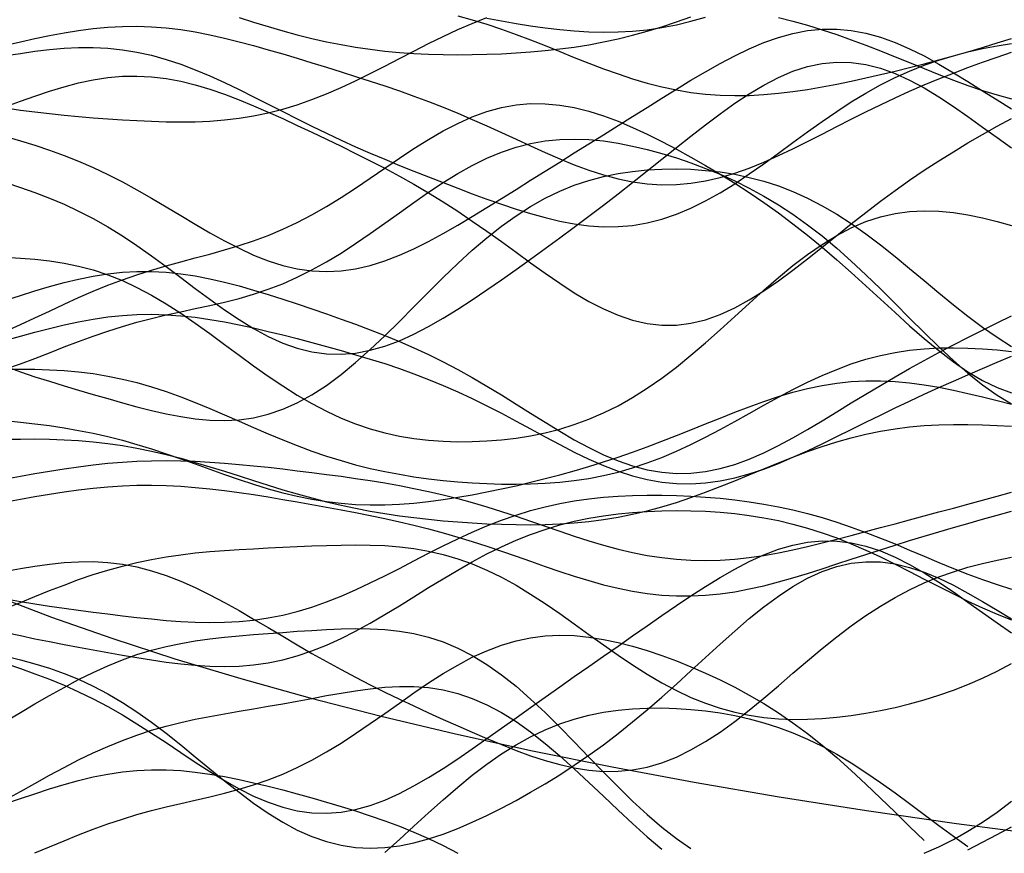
# Model space of a CAD drawing. Extents: x -15.9 to 15.9, y -4.2 to 4.2.
# Tile 2 of 13: x -13.2 to -8.1, y -3.9 to 0.4. Entities that reach past the tile are written whole.
import ezdxf

# ---------------------------------------------------------------- set-up
doc = ezdxf.new("R2010")
doc.units = 0

msp = doc.modelspace()

# ---------------------------------------------------------------- linework, layer by layer
at = {"layer": 'CNC'}
for points in [[(-13.25955, -0.07901), (-13.18484, -0.0899), (-13.11014, -0.09955), (-13.03544, -0.10813), (-12.96074, -0.11582), (-12.88604, -0.12276), (-12.81134, -0.12906), (-12.73663, -0.13475), (-12.66193, -0.13981), (-12.58723, -0.14412), (-12.51253, -0.1475), (-12.43783, -0.1497), (-12.36313, -0.15042), (-12.28842, -0.1493), (-12.21372, -0.14597), (-12.13902, -0.14007), (-12.06432, -0.13125), (-11.98962, -0.11922), (-11.91492, -0.10376), (-11.84021, -0.08474), (-11.76551, -0.06214), (-11.69081, -0.03606), (-11.61611, -0.0067), (-11.54141, 0.0256), (-11.46671, 0.06039), (-11.392, 0.09715), (-11.3173, 0.13525), (-11.2426, 0.17404), (-11.1679, 0.21282), (-11.0932, 0.2509), (-11.0185, 0.28761), (-10.94379, 0.32235), (-10.86909, 0.35458), (-10.79439, 0.38386)], [(-12.06432, 0.38518), (-11.98962, 0.3615), (-11.91492, 0.33853), (-11.84021, 0.31664), (-11.76551, 0.29616), (-11.69081, 0.27736), (-11.61611, 0.26042), (-11.54141, 0.24548), (-11.46671, 0.23258), (-11.392, 0.22173), (-11.3173, 0.21285), (-11.2426, 0.20585), (-11.1679, 0.20059), (-11.0932, 0.19693), (-11.0185, 0.19474), (-10.94379, 0.19389), (-10.86909, 0.19429), (-10.79439, 0.19589), (-10.71969, 0.19869), (-10.64499, 0.20272), (-10.57029, 0.20807), (-10.49558, 0.21485), (-10.42088, 0.22322), (-10.34618, 0.23332), (-10.27148, 0.24532), (-10.19678, 0.25937), (-10.12208, 0.27555), (-10.04737, 0.29394), (-9.97267, 0.31452), (-9.89797, 0.33722), (-9.82327, 0.36189), (-9.74857, 0.38827)], [(-10.94379, 0.39334), (-10.86909, 0.37267), (-10.79439, 0.34978), (-10.71969, 0.32481), (-10.64499, 0.298), (-10.57029, 0.26969), (-10.49558, 0.2403), (-10.42088, 0.21031), (-10.34618, 0.18026), (-10.27148, 0.1507), (-10.19678, 0.1222), (-10.12208, 0.09533), (-10.04737, 0.07058), (-9.97267, 0.04841), (-9.89797, 0.0292), (-9.82327, 0.01324), (-9.74857, 0.0007), (-9.67387, -0.00831), (-9.59916, -0.01381), (-9.52446, -0.0159), (-9.44976, -0.01478), (-9.37506, -0.01067), (-9.30036, -0.0039), (-9.22566, 0.00524), (-9.15095, 0.01639), (-9.07625, 0.02923), (-9.00155, 0.04347), (-8.92685, 0.05885), (-8.85215, 0.07517), (-8.77745, 0.09226), (-8.70274, 0.11004), (-8.62804, 0.12847), (-8.55334, 0.14753), (-8.47864, 0.16727), (-8.40394, 0.18774), (-8.32924, 0.209), (-8.25453, 0.23109), (-8.17983, 0.25402), (-8.10513, 0.27778)], [(-10.79439, 0.38143), (-10.71969, 0.36768), (-10.64499, 0.35469), (-10.57029, 0.34273), (-10.49558, 0.3321), (-10.42088, 0.32311), (-10.34618, 0.31613), (-10.27148, 0.3115), (-10.19678, 0.30954), (-10.12208, 0.31054), (-10.04737, 0.31473), (-9.97267, 0.32225), (-9.89797, 0.33319), (-9.82327, 0.3475), (-9.74857, 0.36507), (-9.67387, 0.38566)], [(-9.30036, 0.38498), (-9.22566, 0.36588), (-9.15095, 0.34491), (-9.07625, 0.32207), (-9.00155, 0.29738), (-8.92685, 0.27097), (-8.85215, 0.24302), (-8.77745, 0.21383), (-8.70274, 0.18374), (-8.62804, 0.15318), (-8.55334, 0.12262), (-8.47864, 0.09258), (-8.40394, 0.06358), (-8.32924, 0.03612), (-8.25453, 0.01067), (-8.17983, -0.01235), (-8.10513, -0.03261)], [(-13.25955, 0.24264), (-13.18484, 0.25975), (-13.11014, 0.27643), (-13.03544, 0.29215), (-12.96074, 0.30638), (-12.88604, 0.31862), (-12.81134, 0.32842), (-12.73663, 0.33541), (-12.66193, 0.33932), (-12.58723, 0.33996), (-12.51253, 0.33728), (-12.43783, 0.33134), (-12.36313, 0.32227), (-12.28842, 0.31033), (-12.21372, 0.29582), (-12.13902, 0.27912), (-12.06432, 0.26059), (-11.98962, 0.24063), (-11.91492, 0.21959), (-11.84021, 0.19778), (-11.76551, 0.17544), (-11.69081, 0.15273), (-11.61611, 0.12974), (-11.54141, 0.10648), (-11.46671, 0.08286), (-11.392, 0.05875), (-11.3173, 0.03398), (-11.2426, 0.00835), (-11.1679, -0.01834), (-11.0932, -0.04626), (-11.0185, -0.0755), (-10.94379, -0.10611), (-10.86909, -0.13802), (-10.79439, -0.17106), (-10.71969, -0.20495), (-10.64499, -0.23929), (-10.57029, -0.27358), (-10.49558, -0.30722), (-10.42088, -0.33955), (-10.34618, -0.36987), (-10.27148, -0.39745), (-10.19678, -0.4216), (-10.12208, -0.44166), (-10.04737, -0.45707), (-9.97267, -0.46735), (-9.89797, -0.47218), (-9.82327, -0.47137), (-9.74857, -0.46488), (-9.67387, -0.45285), (-9.59916, -0.43555), (-9.52446, -0.41338), (-9.44976, -0.38688), (-9.37506, -0.35667), (-9.30036, -0.32342), (-9.22566, -0.28786), (-9.15095, -0.25069), (-9.07625, -0.21259), (-9.00155, -0.17419), (-8.92685, -0.13604), (-8.85215, -0.09858), (-8.77745, -0.06216), (-8.70274, -0.02702), (-8.62804, 0.0067), (-8.55334, 0.03897), (-8.47864, 0.06982), (-8.40394, 0.09935), (-8.32924, 0.12767), (-8.25453, 0.15492), (-8.17983, 0.18122), (-8.10513, 0.20666)], [(-13.25955, -0.22495), (-13.18484, -0.24713), (-13.11014, -0.27046), (-13.03544, -0.29543), (-12.96074, -0.32251), (-12.88604, -0.35208), (-12.81134, -0.38441), (-12.73663, -0.41958), (-12.66193, -0.45756), (-12.58723, -0.49808), (-12.51253, -0.54072), (-12.43783, -0.58487), (-12.36313, -0.6298), (-12.28842, -0.6746), (-12.21372, -0.71832), (-12.13902, -0.75993), (-12.06432, -0.79841), (-11.98962, -0.83279), (-11.91492, -0.86217), (-11.84021, -0.88579), (-11.76551, -0.90303), (-11.69081, -0.91347), (-11.61611, -0.91688), (-11.54141, -0.91323), (-11.46671, -0.90269), (-11.392, -0.8856), (-11.3173, -0.86246), (-11.2426, -0.83391), (-11.1679, -0.80065), (-11.0932, -0.76344), (-11.0185, -0.72305), (-10.94379, -0.68023), (-10.86909, -0.63564), (-10.79439, -0.58989), (-10.71969, -0.54344), (-10.64499, -0.49668), (-10.57029, -0.44984), (-10.49558, -0.40305), (-10.42088, -0.35637), (-10.34618, -0.30977), (-10.27148, -0.26318), (-10.19678, -0.21652), (-10.12208, -0.16974), (-10.04737, -0.12284), (-9.97267, -0.0759), (-9.89797, -0.0291), (-9.82327, 0.01726), (-9.74857, 0.06277), (-9.67387, 0.10689), (-9.59916, 0.14899), (-9.52446, 0.18835), (-9.44976, 0.22419), (-9.37506, 0.25575), (-9.30036, 0.28225), (-9.22566, 0.303), (-9.15095, 0.3174), (-9.07625, 0.32499), (-9.00155, 0.32548), (-8.92685, 0.31876), (-8.85215, 0.30493), (-8.77745, 0.28429), (-8.70274, 0.25733), (-8.62804, 0.22473), (-8.55334, 0.1873), (-8.47864, 0.14599), (-8.40394, 0.1018), (-8.32924, 0.05578), (-8.25453, 0.00895), (-8.17983, -0.03772), (-8.10513, -0.08338)], [(-13.25955, 0.1892), (-13.18484, 0.20085), (-13.11014, 0.2115), (-13.03544, 0.22049), (-12.96074, 0.22716), (-12.88604, 0.23089), (-12.81134, 0.23116), (-12.73663, 0.22752), (-12.66193, 0.21966), (-12.58723, 0.20743), (-12.51253, 0.19082), (-12.43783, 0.16995), (-12.36313, 0.14511), (-12.28842, 0.1167), (-12.21372, 0.08521), (-12.13902, 0.05121), (-12.06432, 0.01531), (-11.98962, -0.02187), (-11.91492, -0.05975), (-11.84021, -0.09779), (-11.76551, -0.13553), (-11.69081, -0.17259), (-11.61611, -0.20873), (-11.54141, -0.24377), (-11.46671, -0.27767), (-11.392, -0.31044), (-11.3173, -0.34219), (-11.2426, -0.37304), (-11.1679, -0.40316), (-11.0932, -0.43268), (-11.0185, -0.4617), (-10.94379, -0.49025), (-10.86909, -0.51826), (-10.79439, -0.5456), (-10.71969, -0.57197), (-10.64499, -0.597), (-10.57029, -0.62022), (-10.49558, -0.64106), (-10.42088, -0.65889), (-10.34618, -0.67306), (-10.27148, -0.68292), (-10.19678, -0.68786), (-10.12208, -0.68733), (-10.04737, -0.6809), (-9.97267, -0.66828), (-9.89797, -0.64932), (-9.82327, -0.62407), (-9.74857, -0.59274), (-9.67387, -0.55575), (-9.59916, -0.51364), (-9.52446, -0.46716), (-9.44976, -0.41714), (-9.37506, -0.36451), (-9.30036, -0.31025), (-9.22566, -0.25537), (-9.15095, -0.20084), (-9.07625, -0.14755), (-9.00155, -0.09632), (-8.92685, -0.04783), (-8.85215, -0.00261), (-8.77745, 0.03894), (-8.70274, 0.07661), (-8.62804, 0.11032), (-8.55334, 0.14013), (-8.47864, 0.16623), (-8.40394, 0.18888), (-8.32924, 0.2084), (-8.25453, 0.22516), (-8.17983, 0.23949), (-8.10513, 0.2517)], [(-13.25955, -0.4611), (-13.18484, -0.48596), (-13.11014, -0.5124), (-13.03544, -0.54106), (-12.96074, -0.57254), (-12.88604, -0.60733), (-12.81134, -0.64578), (-12.73663, -0.68805), (-12.66193, -0.73409), (-12.58723, -0.78363), (-12.51253, -0.83619), (-12.43783, -0.89105), (-12.36313, -0.94732), (-12.28842, -1.00394), (-12.21372, -1.05974), (-12.13902, -1.11348), (-12.06432, -1.16392), (-11.98962, -1.20986), (-11.91492, -1.2502), (-11.84021, -1.28398), (-11.76551, -1.31042), (-11.69081, -1.32897), (-11.61611, -1.33929), (-11.54141, -1.34129), (-11.46671, -1.33511), (-11.392, -1.32111), (-11.3173, -1.29982), (-11.2426, -1.27193), (-11.1679, -1.23822), (-11.0932, -1.19955), (-11.0185, -1.15677), (-10.94379, -1.1107), (-10.86909, -1.06211), (-10.79439, -1.01164), (-10.71969, -0.95981), (-10.64499, -0.90702), (-10.57029, -0.85352), (-10.49558, -0.79944), (-10.42088, -0.7448), (-10.34618, -0.68955), (-10.27148, -0.63359), (-10.19678, -0.57684), (-10.12208, -0.51922), (-10.04737, -0.46075), (-9.97267, -0.40156), (-9.89797, -0.34188), (-9.82327, -0.28211), (-9.74857, -0.22281), (-9.67387, -0.16467), (-9.59916, -0.10851), (-9.52446, -0.05526), (-9.44976, -0.00591), (-9.37506, 0.03853), (-9.30036, 0.07706), (-9.22566, 0.10878), (-9.15095, 0.13289), (-9.07625, 0.14876), (-9.00155, 0.15597), (-8.92685, 0.15434), (-8.85215, 0.14391), (-8.77745, 0.12498), (-8.70274, 0.09811), (-8.62804, 0.06405), (-8.55334, 0.02376), (-8.47864, -0.02166), (-8.40394, -0.07103), (-8.32924, -0.12309), (-8.25453, -0.17664), (-8.17983, -0.23051), (-8.10513, -0.28367)], [(-13.25955, -0.07162), (-13.18484, -0.04444), (-13.11014, -0.01793), (-13.03544, 0.00708), (-12.96074, 0.02977), (-12.88604, 0.04936), (-12.81134, 0.06514), (-12.73663, 0.07653), (-12.66193, 0.08309), (-12.58723, 0.08455), (-12.51253, 0.08081), (-12.43783, 0.07195), (-12.36313, 0.05821), (-12.28842, 0.03997), (-12.21372, 0.01771), (-12.13902, -0.008), (-12.06432, -0.03656), (-11.98962, -0.06738), (-11.91492, -0.0999), (-11.84021, -0.13365), (-11.76551, -0.16825), (-11.69081, -0.20345), (-11.61611, -0.23911), (-11.54141, -0.27526), (-11.46671, -0.312), (-11.392, -0.34956), (-11.3173, -0.38822), (-11.2426, -0.4283), (-11.1679, -0.47011), (-11.0932, -0.51391), (-11.0185, -0.55987), (-10.94379, -0.60806), (-10.86909, -0.65836), (-10.79439, -0.71053), (-10.71969, -0.76411), (-10.64499, -0.81847), (-10.57029, -0.87283), (-10.49558, -0.92625), (-10.42088, -0.97768), (-10.34618, -1.02601), (-10.27148, -1.0701), (-10.19678, -1.10884), (-10.12208, -1.14121), (-10.04737, -1.16629), (-9.97267, -1.18335), (-9.89797, -1.19186), (-9.82327, -1.19151), (-9.74857, -1.18225), (-9.67387, -1.16426), (-9.59916, -1.13796), (-9.52446, -1.10399), (-9.44976, -1.06318), (-9.37506, -1.01648), (-9.30036, -0.96495), (-9.22566, -0.90972), (-9.15095, -0.85189), (-9.07625, -0.79253), (-9.00155, -0.73262), (-8.92685, -0.67301), (-8.85215, -0.6144), (-8.77745, -0.55734), (-8.70274, -0.50221), (-8.62804, -0.4492), (-8.55334, -0.39839), (-8.47864, -0.34972), (-8.40394, -0.30306), (-8.32924, -0.25821), (-8.25453, -0.21497), (-8.17983, -0.17316), (-8.10513, -0.13266)], [(-13.25955, -1.22233), (-13.18484, -1.18948), (-13.11014, -1.15503), (-13.03544, -1.11989), (-12.96074, -1.08489), (-12.88604, -1.05081), (-12.81134, -1.01828), (-12.73663, -0.98775), (-12.66193, -0.9595), (-12.58723, -0.93359), (-12.51253, -0.90987), (-12.43783, -0.88801), (-12.36313, -0.86748), (-12.28842, -0.84763), (-12.21372, -0.82772), (-12.13902, -0.80693), (-12.06432, -0.78449), (-11.98962, -0.75965), (-11.91492, -0.73179), (-11.84021, -0.70046), (-11.76551, -0.66536), (-11.69081, -0.62644), (-11.61611, -0.58387), (-11.54141, -0.53804), (-11.46671, -0.48957), (-11.392, -0.43928), (-11.3173, -0.38811), (-11.2426, -0.33716), (-11.1679, -0.28756), (-11.0932, -0.24046), (-11.0185, -0.19696), (-10.94379, -0.15808), (-10.86909, -0.12468), (-10.79439, -0.09747), (-10.71969, -0.07694), (-10.64499, -0.06338), (-10.57029, -0.05686), (-10.49558, -0.05725), (-10.42088, -0.06424), (-10.34618, -0.07736), (-10.27148, -0.09604), (-10.19678, -0.11964), (-10.12208, -0.14749), (-10.04737, -0.17894), (-9.97267, -0.21341), (-9.89797, -0.2504), (-9.82327, -0.28952), (-9.74857, -0.33054), (-9.67387, -0.37333), (-9.59916, -0.41789), (-9.52446, -0.46432), (-9.44976, -0.51281), (-9.37506, -0.56358), (-9.30036, -0.61684), (-9.22566, -0.67277), (-9.15095, -0.73146), (-9.07625, -0.79288), (-9.00155, -0.85683), (-8.92685, -0.92295), (-8.85215, -0.99071), (-8.77745, -1.05936), (-8.70274, -1.12799), (-8.62804, -1.19556), (-8.55334, -1.26089), (-8.47864, -1.32275), (-8.40394, -1.37988), (-8.32924, -1.43106), (-8.25453, -1.47517), (-8.17983, -1.51121), (-8.10513, -1.5384)], [(-13.25955, -1.41653), (-13.18484, -1.39048), (-13.11014, -1.36244), (-13.03544, -1.33332), (-12.96074, -1.30402), (-12.88604, -1.27533), (-12.81134, -1.2479), (-12.73663, -1.22224), (-12.66193, -1.19864), (-12.58723, -1.1772), (-12.51253, -1.15778), (-12.43783, -1.14006), (-12.36313, -1.12353), (-12.28842, -1.10754), (-12.21372, -1.09134), (-12.13902, -1.07411), (-12.06432, -1.05502), (-11.98962, -1.03332), (-11.91492, -1.00833), (-11.84021, -0.97954), (-11.76551, -0.94659), (-11.69081, -0.90937), (-11.61611, -0.86795), (-11.54141, -0.82266), (-11.46671, -0.77404), (-11.392, -0.72279), (-11.3173, -0.66981), (-11.2426, -0.6161), (-11.1679, -0.56273), (-11.0932, -0.51079), (-11.0185, -0.46133), (-10.94379, -0.41533), (-10.86909, -0.37366), (-10.79439, -0.337), (-10.71969, -0.30588), (-10.64499, -0.28063), (-10.57029, -0.26137), (-10.49558, -0.24806), (-10.42088, -0.24049), (-10.34618, -0.2383), (-10.27148, -0.24105), (-10.19678, -0.24825), (-10.12208, -0.2594), (-10.04737, -0.27402), (-9.97267, -0.29169), (-9.89797, -0.3121), (-9.82327, -0.33506), (-9.74857, -0.36049), (-9.67387, -0.38844), (-9.59916, -0.4191), (-9.52446, -0.45274), (-9.44976, -0.48967), (-9.37506, -0.53027), (-9.30036, -0.57488), (-9.22566, -0.62378), (-9.15095, -0.67716), (-9.07625, -0.73504), (-9.00155, -0.79731), (-8.92685, -0.86363), (-8.85215, -0.93348), (-8.77745, -1.00611), (-8.70274, -1.08059), (-8.62804, -1.15581), (-8.55334, -1.23055), (-8.47864, -1.30348), (-8.40394, -1.37323), (-8.32924, -1.43847), (-8.25453, -1.49791), (-8.17983, -1.55042), (-8.10513, -1.59503)], [(-13.25955, -1.40468), (-13.18484, -1.43121), (-13.11014, -1.45619), (-13.03544, -1.47999), (-12.96074, -1.50293), (-12.88604, -1.52529), (-12.81134, -1.54723), (-12.73663, -1.56879), (-12.66193, -1.58983), (-12.58723, -1.61007), (-12.51253, -1.62907), (-12.43783, -1.64623), (-12.36313, -1.66083), (-12.28842, -1.67206), (-12.21372, -1.67907), (-12.13902, -1.681), (-12.06432, -1.67702), (-11.98962, -1.66642), (-11.91492, -1.64861), (-11.84021, -1.62321), (-11.76551, -1.59001), (-11.69081, -1.54907), (-11.61611, -1.50068), (-11.54141, -1.44537), (-11.46671, -1.3839), (-11.392, -1.31723), (-11.3173, -1.24649), (-11.2426, -1.17291), (-11.1679, -1.09782), (-11.0932, -1.02253), (-11.0185, -0.94835), (-10.94379, -0.87648), (-10.86909, -0.808), (-10.79439, -0.74382), (-10.71969, -0.68467), (-10.64499, -0.63106), (-10.57029, -0.58332), (-10.49558, -0.54154), (-10.42088, -0.50567), (-10.34618, -0.47548), (-10.27148, -0.45066), (-10.19678, -0.43078), (-10.12208, -0.41543), (-10.04737, -0.40415), (-9.97267, -0.39657), (-9.89797, -0.39239), (-9.82327, -0.39139), (-9.74857, -0.39348), (-9.67387, -0.39868), (-9.59916, -0.40712), (-9.52446, -0.41904), (-9.44976, -0.43471), (-9.37506, -0.45447), (-9.30036, -0.47864), (-9.22566, -0.50749), (-9.15095, -0.54124), (-9.07625, -0.57996), (-9.00155, -0.62359), (-8.92685, -0.67192), (-8.85215, -0.72454), (-8.77745, -0.78087), (-8.70274, -0.84016), (-8.62804, -0.90153), (-8.55334, -0.96398), (-8.47864, -1.02641), (-8.40394, -1.08773), (-8.32924, -1.14684), (-8.25453, -1.20272), (-8.17983, -1.25446), (-8.10513, -1.3013)], [(-13.25955, -0.84399), (-13.18484, -0.84799), (-13.11014, -0.85378), (-13.03544, -0.86212), (-12.96074, -0.87373), (-12.88604, -0.88927), (-12.81134, -0.90926), (-12.73663, -0.93409), (-12.66193, -0.96397), (-12.58723, -0.99889), (-12.51253, -1.03866), (-12.43783, -1.08288), (-12.36313, -1.13098), (-12.28842, -1.18221), (-12.21372, -1.23573), (-12.13902, -1.29057), (-12.06432, -1.34574), (-11.98962, -1.40026), (-11.91492, -1.45318), (-11.84021, -1.50364), (-11.76551, -1.55088), (-11.69081, -1.5943), (-11.61611, -1.63345), (-11.54141, -1.66804), (-11.46671, -1.69795), (-11.392, -1.72319), (-11.3173, -1.74391), (-11.2426, -1.76033), (-11.1679, -1.77277), (-11.0932, -1.78153), (-11.0185, -1.78694), (-10.94379, -1.78928), (-10.86909, -1.78874), (-10.79439, -1.78543), (-10.71969, -1.77939), (-10.64499, -1.7705), (-10.57029, -1.75857), (-10.49558, -1.74333), (-10.42088, -1.72443), (-10.34618, -1.70151), (-10.27148, -1.6742), (-10.19678, -1.64216), (-10.12208, -1.60516), (-10.04737, -1.56306), (-9.97267, -1.51587), (-9.89797, -1.46377), (-9.82327, -1.40712), (-9.74857, -1.34646), (-9.67387, -1.28251), (-9.59916, -1.21617), (-9.52446, -1.14846), (-9.44976, -1.0805), (-9.37506, -1.01347), (-9.30036, -0.94858), (-9.22566, -0.887), (-9.15095, -0.82979), (-9.07625, -0.77793), (-9.00155, -0.73221), (-8.92685, -0.69322), (-8.85215, -0.66137), (-8.77745, -0.63681), (-8.70274, -0.6195), (-8.62804, -0.60917), (-8.55334, -0.60538), (-8.47864, -0.60752), (-8.40394, -0.6149), (-8.32924, -0.62671), (-8.25453, -0.64216), (-8.17983, -0.66045), (-8.10513, -0.68084)], [(-13.25955, -1.06417), (-13.18484, -1.04035), (-13.11014, -1.01697), (-13.03544, -0.99469), (-12.96074, -0.97415), (-12.88604, -0.956), (-12.81134, -0.94077), (-12.73663, -0.92896), (-12.66193, -0.9209), (-12.58723, -0.91682), (-12.51253, -0.9168), (-12.43783, -0.92078), (-12.36313, -0.92859), (-12.28842, -0.93993), (-12.21372, -0.95442), (-12.13902, -0.97164), (-12.06432, -0.99112), (-11.98962, -1.01241), (-11.91492, -1.03511), (-11.84021, -1.05885), (-11.76551, -1.08339), (-11.69081, -1.10854), (-11.61611, -1.13426), (-11.54141, -1.16059), (-11.46671, -1.18768), (-11.392, -1.21574), (-11.3173, -1.24504), (-11.2426, -1.27588), (-11.1679, -1.30855), (-11.0932, -1.3433), (-11.0185, -1.38028), (-10.94379, -1.41957), (-10.86909, -1.4611), (-10.79439, -1.50467), (-10.71969, -1.54992), (-10.64499, -1.59634), (-10.57029, -1.64328), (-10.49558, -1.68996), (-10.42088, -1.73552), (-10.34618, -1.77901), (-10.27148, -1.81948), (-10.19678, -1.85599), (-10.12208, -1.88765), (-10.04737, -1.91368), (-9.97267, -1.93343), (-9.89797, -1.9464), (-9.82327, -1.95229), (-9.74857, -1.95098), (-9.67387, -1.94255), (-9.59916, -1.9273), (-9.52446, -1.90566), (-9.44976, -1.87824), (-9.37506, -1.84576), (-9.30036, -1.80904), (-9.22566, -1.76891), (-9.15095, -1.72623), (-9.07625, -1.68184), (-9.00155, -1.63647), (-8.92685, -1.5908), (-8.85215, -1.54537), (-8.77745, -1.50061), (-8.70274, -1.45682), (-8.62804, -1.41415), (-8.55334, -1.37268), (-8.47864, -1.33238), (-8.40394, -1.29314), (-8.32924, -1.25484), (-8.25453, -1.21735), (-8.17983, -1.18055), (-8.10513, -1.1444)], [(-13.25955, -1.26971), (-13.18484, -1.24901), (-13.11014, -1.22863), (-13.03544, -1.20912), (-12.96074, -1.19102), (-12.88604, -1.17486), (-12.81134, -1.16111), (-12.73663, -1.15015), (-12.66193, -1.14228), (-12.58723, -1.13768), (-12.51253, -1.13642), (-12.43783, -1.13845), (-12.36313, -1.14363), (-12.28842, -1.15172), (-12.21372, -1.16241), (-12.13902, -1.17535), (-12.06432, -1.19015), (-11.98962, -1.20646), (-11.91492, -1.22394), (-11.84021, -1.24231), (-11.76551, -1.26136), (-11.69081, -1.28098), (-11.61611, -1.30114), (-11.54141, -1.32189), (-11.46671, -1.34337), (-11.392, -1.36578), (-11.3173, -1.38938), (-11.2426, -1.41442), (-11.1679, -1.44116), (-11.0932, -1.46983), (-11.0185, -1.50057), (-10.94379, -1.53346), (-10.86909, -1.56845), (-10.79439, -1.60537), (-10.71969, -1.64393), (-10.64499, -1.6837), (-10.57029, -1.72413), (-10.49558, -1.76457), (-10.42088, -1.80427), (-10.34618, -1.84245), (-10.27148, -1.87828), (-10.19678, -1.91095), (-10.12208, -1.93972), (-10.04737, -1.96388), (-9.97267, -1.98289), (-9.89797, -1.99629), (-9.82327, -2.0038), (-9.74857, -2.00531), (-9.67387, -2.00086), (-9.59916, -1.99064), (-9.52446, -1.97503), (-9.44976, -1.95448), (-9.37506, -1.9296), (-9.30036, -1.90101), (-9.22566, -1.86943), (-9.15095, -1.83554), (-9.07625, -1.80001), (-9.00155, -1.76346), (-8.92685, -1.72644), (-8.85215, -1.68939), (-8.77745, -1.65266), (-8.70274, -1.61649), (-8.62804, -1.58103), (-8.55334, -1.54631), (-8.47864, -1.51233), (-8.40394, -1.479), (-8.32924, -1.44623), (-8.25453, -1.41391), (-8.17983, -1.38198), (-8.10513, -1.35039)], [(-13.25955, -1.41806), (-13.18484, -1.41773), (-13.11014, -1.41843), (-13.03544, -1.42063), (-12.96074, -1.42478), (-12.88604, -1.43131), (-12.81134, -1.44055), (-12.73663, -1.45277), (-12.66193, -1.46811), (-12.58723, -1.48662), (-12.51253, -1.50821), (-12.43783, -1.53268), (-12.36313, -1.55972), (-12.28842, -1.58891), (-12.21372, -1.61979), (-12.13902, -1.6518), (-12.06432, -1.68439), (-11.98962, -1.71699), (-11.91492, -1.74905), (-11.84021, -1.78007), (-11.76551, -1.80962), (-11.69081, -1.83734), (-11.61611, -1.86298), (-11.54141, -1.88635), (-11.46671, -1.90737), (-11.392, -1.92603), (-11.3173, -1.94241), (-11.2426, -1.95662), (-11.1679, -1.96881), (-11.0932, -1.97912), (-11.0185, -1.98772), (-10.94379, -1.99471), (-10.86909, -2.00016), (-10.79439, -2.00409), (-10.71969, -2.00645), (-10.64499, -2.00711), (-10.57029, -2.0059), (-10.49558, -2.00259), (-10.42088, -1.9969), (-10.34618, -1.98855), (-10.27148, -1.97726), (-10.19678, -1.96279), (-10.12208, -1.94491), (-10.04737, -1.92351), (-9.97267, -1.89856), (-9.89797, -1.87011), (-9.82327, -1.83835), (-9.74857, -1.80359), (-9.67387, -1.76625), (-9.59916, -1.72685), (-9.52446, -1.686), (-9.44976, -1.64439), (-9.37506, -1.60275), (-9.30036, -1.5618), (-9.22566, -1.52229), (-9.15095, -1.48489), (-9.07625, -1.45022), (-9.00155, -1.4188), (-8.92685, -1.39105), (-8.85215, -1.36725), (-8.77745, -1.34756), (-8.70274, -1.33199), (-8.62804, -1.32046), (-8.55334, -1.31276), (-8.47864, -1.30858), (-8.40394, -1.30755), (-8.32924, -1.30925), (-8.25453, -1.31325), (-8.17983, -1.31913), (-8.10513, -1.32647)], [(-13.25955, -1.68129), (-13.18484, -1.68891), (-13.11014, -1.69739), (-13.03544, -1.70706), (-12.96074, -1.71823), (-12.88604, -1.73116), (-12.81134, -1.74606), (-12.73663, -1.76304), (-12.66193, -1.78213), (-12.58723, -1.80325), (-12.51253, -1.82624), (-12.43783, -1.85083), (-12.36313, -1.87665), (-12.28842, -1.90327), (-12.21372, -1.93019), (-12.13902, -1.95689), (-12.06432, -1.98283), (-11.98962, -2.00748), (-11.91492, -2.03034), (-11.84021, -2.05097), (-11.76551, -2.06899), (-11.69081, -2.08411), (-11.61611, -2.09614), (-11.54141, -2.10498), (-11.46671, -2.11061), (-11.392, -2.11312), (-11.3173, -2.11265), (-11.2426, -2.10942), (-11.1679, -2.10368), (-11.0932, -2.09571), (-11.0185, -2.08578), (-10.94379, -2.07415), (-10.86909, -2.06107), (-10.79439, -2.04673), (-10.71969, -2.03126), (-10.64499, -2.01475), (-10.57029, -1.99724), (-10.49558, -1.97872), (-10.42088, -1.95914), (-10.34618, -1.93843), (-10.27148, -1.9165), (-10.19678, -1.89329), (-10.12208, -1.86875), (-10.04737, -1.84288), (-9.97267, -1.81574), (-9.89797, -1.78745), (-9.82327, -1.75822), (-9.74857, -1.72832), (-9.67387, -1.6981), (-9.59916, -1.66799), (-9.52446, -1.63844), (-9.44976, -1.60998), (-9.37506, -1.58312), (-9.30036, -1.55837), (-9.22566, -1.53624), (-9.15095, -1.51714), (-9.07625, -1.50146), (-9.00155, -1.48947), (-8.92685, -1.48135), (-8.85215, -1.47716), (-8.77745, -1.47686), (-8.70274, -1.48029), (-8.62804, -1.48719), (-8.55334, -1.49723), (-8.47864, -1.50997), (-8.40394, -1.52497), (-8.32924, -1.54171), (-8.25453, -1.55971), (-8.17983, -1.57848), (-8.10513, -1.59759)], [(-13.25955, -1.77636), (-13.18484, -1.77558), (-13.11014, -1.77554), (-13.03544, -1.7766), (-12.96074, -1.7791), (-12.88604, -1.78334), (-12.81134, -1.78958), (-12.73663, -1.79801), (-12.66193, -1.80877), (-12.58723, -1.82187), (-12.51253, -1.83727), (-12.43783, -1.85482), (-12.36313, -1.8743), (-12.28842, -1.89542), (-12.21372, -1.91783), (-12.13902, -1.94114), (-12.06432, -1.96494), (-11.98962, -1.98882), (-11.91492, -2.01239), (-11.84021, -2.03527), (-11.76551, -2.05716), (-11.69081, -2.07779), (-11.61611, -2.09698), (-11.54141, -2.11459), (-11.46671, -2.13057), (-11.392, -2.1449), (-11.3173, -2.15765), (-11.2426, -2.16888), (-11.1679, -2.1787), (-11.0932, -2.18722), (-11.0185, -2.19453), (-10.94379, -2.20073), (-10.86909, -2.20584), (-10.79439, -2.20987), (-10.71969, -2.21277), (-10.64499, -2.21444), (-10.57029, -2.21473), (-10.49558, -2.21347), (-10.42088, -2.21043), (-10.34618, -2.2054), (-10.27148, -2.19816), (-10.19678, -2.18852), (-10.12208, -2.1763), (-10.04737, -2.16141), (-9.97267, -2.1438), (-9.89797, -2.12353), (-9.82327, -2.10072), (-9.74857, -2.07558), (-9.67387, -2.04842), (-9.59916, -2.01963), (-9.52446, -1.98965), (-9.44976, -1.95899), (-9.37506, -1.92818), (-9.30036, -1.89777), (-9.22566, -1.8683), (-9.15095, -1.84028), (-9.07625, -1.81417), (-9.00155, -1.79036), (-8.92685, -1.76916), (-8.85215, -1.7508), (-8.77745, -1.7354), (-8.70274, -1.72298), (-8.62804, -1.71349), (-8.55334, -1.70678), (-8.47864, -1.70265), (-8.40394, -1.70083), (-8.32924, -1.70102), (-8.25453, -1.70292), (-8.17983, -1.70621), (-8.10513, -1.71063)], [(-13.25955, -1.97973), (-13.18484, -1.96641), (-13.11014, -1.95322), (-13.03544, -1.94048), (-12.96074, -1.9285), (-12.88604, -1.91759), (-12.81134, -1.90801), (-12.73663, -1.89999), (-12.66193, -1.8937), (-12.58723, -1.88925), (-12.51253, -1.88667), (-12.43783, -1.88594), (-12.36313, -1.88697), (-12.28842, -1.88963), (-12.21372, -1.89374), (-12.13902, -1.8991), (-12.06432, -1.90551), (-11.98962, -1.91276), (-11.91492, -1.92067), (-11.84021, -1.9291), (-11.76551, -1.93795), (-11.69081, -1.94718), (-11.61611, -1.95679), (-11.54141, -1.96684), (-11.46671, -1.97745), (-11.392, -1.98877), (-11.3173, -2.00097), (-11.2426, -2.01424), (-11.1679, -2.02877), (-11.0932, -2.04469), (-11.0185, -2.06214), (-10.94379, -2.08117), (-10.86909, -2.10178), (-10.79439, -2.12387), (-10.71969, -2.14729), (-10.64499, -2.17177), (-10.57029, -2.19701), (-10.49558, -2.2226), (-10.42088, -2.24811), (-10.34618, -2.27303), (-10.27148, -2.29688), (-10.19678, -2.31915), (-10.12208, -2.33937), (-10.04737, -2.3571), (-9.97267, -2.37196), (-9.89797, -2.38368), (-9.82327, -2.39203), (-9.74857, -2.39691), (-9.67387, -2.3983), (-9.59916, -2.39628), (-9.52446, -2.39103), (-9.44976, -2.38278), (-9.37506, -2.37183), (-9.30036, -2.35854), (-9.22566, -2.34328), (-9.15095, -2.32641), (-9.07625, -2.30832), (-9.00155, -2.28933), (-8.92685, -2.26974), (-8.85215, -2.2498), (-8.77745, -2.22969), (-8.70274, -2.20955), (-8.62804, -2.18944), (-8.55334, -2.16939), (-8.47864, -2.1494), (-8.40394, -2.12941), (-8.32924, -2.10938), (-8.25453, -2.08926), (-8.17983, -2.06902), (-8.10513, -2.04867)], [(-13.25955, -2.09702), (-13.18484, -2.08367), (-13.11014, -2.07055), (-13.03544, -2.05802), (-12.96074, -2.04642), (-12.88604, -2.0361), (-12.81134, -2.02736), (-12.73663, -2.02047), (-12.66193, -2.01562), (-12.58723, -2.01291), (-12.51253, -2.01241), (-12.43783, -2.01408), (-12.36313, -2.01782), (-12.28842, -2.02347), (-12.21372, -2.03084), (-12.13902, -2.03968), (-12.06432, -2.04975), (-11.98962, -2.06082), (-11.91492, -2.07264), (-11.84021, -2.08505), (-11.76551, -2.0979), (-11.69081, -2.11111), (-11.61611, -2.12466), (-11.54141, -2.13857), (-11.46671, -2.15293), (-11.392, -2.16788), (-11.3173, -2.18356), (-11.2426, -2.20015), (-11.1679, -2.2178), (-11.0932, -2.23667), (-11.0185, -2.25684), (-10.94379, -2.27835), (-10.86909, -2.30119), (-10.79439, -2.32523), (-10.71969, -2.35028), (-10.64499, -2.37606), (-10.57029, -2.40221), (-10.49558, -2.42831), (-10.42088, -2.45387), (-10.34618, -2.47838), (-10.27148, -2.50131), (-10.19678, -2.52214), (-10.12208, -2.54036), (-10.04737, -2.55555), (-9.97267, -2.56734), (-9.89797, -2.57544), (-9.82327, -2.57968), (-9.74857, -2.57999), (-9.67387, -2.5764), (-9.59916, -2.56905), (-9.52446, -2.55819), (-9.44976, -2.54412), (-9.37506, -2.52724), (-9.30036, -2.50798), (-9.22566, -2.48679), (-9.15095, -2.46414), (-9.07625, -2.44047), (-9.00155, -2.41619), (-8.92685, -2.39165), (-8.85215, -2.36716), (-8.77745, -2.34293), (-8.70274, -2.31914), (-8.62804, -2.29587), (-8.55334, -2.27316), (-8.47864, -2.25099), (-8.40394, -2.22931), (-8.32924, -2.20805), (-8.25453, -2.18715), (-8.17983, -2.16655), (-8.10513, -2.14623)], [(-13.25955, -2.59549), (-13.18484, -2.60841), (-13.11014, -2.62041), (-13.03544, -2.63166), (-12.96074, -2.64236), (-12.88604, -2.65262), (-12.81134, -2.66254), (-12.73663, -2.67214), (-12.66193, -2.68137), (-12.58723, -2.69007), (-12.51253, -2.69805), (-12.43783, -2.70501), (-12.36313, -2.71059), (-12.28842, -2.7144), (-12.21372, -2.71603), (-12.13902, -2.71505), (-12.06432, -2.71106), (-11.98962, -2.70372), (-11.91492, -2.69275), (-11.84021, -2.67797), (-11.76551, -2.6593), (-11.69081, -2.6368), (-11.61611, -2.61063), (-11.54141, -2.58107), (-11.46671, -2.54854), (-11.392, -2.51354), (-11.3173, -2.47666), (-11.2426, -2.43853), (-11.1679, -2.39985), (-11.0932, -2.36129), (-11.0185, -2.32353), (-10.94379, -2.28716), (-10.86909, -2.25276), (-10.79439, -2.22077), (-10.71969, -2.19156), (-10.64499, -2.16539), (-10.57029, -2.1424), (-10.49558, -2.12263), (-10.42088, -2.10604), (-10.34618, -2.0925), (-10.27148, -2.08181), (-10.19678, -2.07375), (-10.12208, -2.06808), (-10.04737, -2.06454), (-9.97267, -2.06292), (-9.89797, -2.06305), (-9.82327, -2.06478), (-9.74857, -2.06805), (-9.67387, -2.07285), (-9.59916, -2.07923), (-9.52446, -2.08727), (-9.44976, -2.09711), (-9.37506, -2.1089), (-9.30036, -2.1228), (-9.22566, -2.13892), (-9.15095, -2.15737), (-9.07625, -2.17817), (-9.00155, -2.20131), (-8.92685, -2.22665), (-8.85215, -2.254), (-8.77745, -2.28305), (-8.70274, -2.31345), (-8.62804, -2.34473), (-8.55334, -2.37639), (-8.47864, -2.4079), (-8.40394, -2.4387), (-8.32924, -2.46825), (-8.25453, -2.49602), (-8.17983, -2.52159), (-8.10513, -2.54457)], [(-13.25955, -2.7669), (-13.18484, -2.78342), (-13.11014, -2.79901), (-13.03544, -2.81389), (-12.96074, -2.82827), (-12.88604, -2.84231), (-12.81134, -2.85611), (-12.73663, -2.8697), (-12.66193, -2.88299), (-12.58723, -2.8958), (-12.51253, -2.90787), (-12.43783, -2.91881), (-12.36313, -2.92818), (-12.28842, -2.93548), (-12.21372, -2.94017), (-12.13902, -2.94171), (-12.06432, -2.93961), (-11.98962, -2.93339), (-11.91492, -2.92272), (-11.84021, -2.90732), (-11.76551, -2.88709), (-11.69081, -2.86204), (-11.61611, -2.83237), (-11.54141, -2.79838), (-11.46671, -2.76055), (-11.392, -2.71947), (-11.3173, -2.67583), (-11.2426, -2.63041), (-11.1679, -2.584), (-11.0932, -2.53744), (-11.0185, -2.49152), (-10.94379, -2.44699), (-10.86909, -2.40451), (-10.79439, -2.36466), (-10.71969, -2.32788), (-10.64499, -2.2945), (-10.57029, -2.26471), (-10.49558, -2.23858), (-10.42088, -2.21608), (-10.34618, -2.19707), (-10.27148, -2.18136), (-10.19678, -2.16869), (-10.12208, -2.15879), (-10.04737, -2.15142), (-9.97267, -2.14633), (-9.89797, -2.14333), (-9.82327, -2.14231), (-9.74857, -2.1432), (-9.67387, -2.14603), (-9.59916, -2.15088), (-9.52446, -2.15789), (-9.44976, -2.16726), (-9.37506, -2.17917), (-9.30036, -2.19384), (-9.22566, -2.21144), (-9.15095, -2.2321), (-9.07625, -2.25587), (-9.00155, -2.28271), (-8.92685, -2.31249), (-8.85215, -2.34496), (-8.77745, -2.37976), (-8.70274, -2.41643), (-8.62804, -2.45441), (-8.55334, -2.49309), (-8.47864, -2.53179), (-8.40394, -2.56983), (-8.32924, -2.60652), (-8.25453, -2.64124), (-8.17983, -2.67341), (-8.10513, -2.70256)], [(-13.25955, -2.92692), (-13.18484, -2.95224), (-13.11014, -2.97879), (-13.03544, -3.00714), (-12.96074, -3.03779), (-12.88604, -3.07117), (-12.81134, -3.10755), (-12.73663, -3.14706), (-12.66193, -3.18961), (-12.58723, -3.23492), (-12.51253, -3.28252), (-12.43783, -3.33171), (-12.36313, -3.38165), (-12.28842, -3.43134), (-12.21372, -3.4797), (-12.13902, -3.52559), (-12.06432, -3.56786), (-11.98962, -3.60542), (-11.91492, -3.63727), (-11.84021, -3.66255), (-11.76551, -3.6806), (-11.69081, -3.69095), (-11.61611, -3.69334), (-11.54141, -3.68777), (-11.46671, -3.67442), (-11.392, -3.65372), (-11.3173, -3.62622), (-11.2426, -3.59267), (-11.1679, -3.55386), (-11.0932, -3.51067), (-11.0185, -3.46399), (-10.94379, -3.41465), (-10.86909, -3.36344), (-10.79439, -3.31103), (-10.71969, -3.25797), (-10.64499, -3.20468), (-10.57029, -3.15145), (-10.49558, -3.09845), (-10.42088, -3.04572), (-10.34618, -2.99323), (-10.27148, -2.94093), (-10.19678, -2.88871), (-10.12208, -2.83651), (-10.04737, -2.78434), (-9.97267, -2.73227), (-9.89797, -2.68051), (-9.82327, -2.62936), (-9.74857, -2.5793), (-9.67387, -2.53091), (-9.59916, -2.4849), (-9.52446, -2.44204), (-9.44976, -2.40319), (-9.37506, -2.36921), (-9.30036, -2.34095), (-9.22566, -2.31917), (-9.15095, -2.30452), (-9.07625, -2.29751), (-9.00155, -2.29845), (-8.92685, -2.30745), (-8.85215, -2.32438), (-8.77745, -2.34889), (-8.70274, -2.38043), (-8.62804, -2.41821), (-8.55334, -2.46131), (-8.47864, -2.50868), (-8.40394, -2.55916), (-8.32924, -2.61159), (-8.25453, -2.66481), (-8.17983, -2.71774), (-8.10513, -2.76941)], [(-13.25955, -2.64311), (-13.18484, -2.61298), (-13.11014, -2.58272), (-13.03544, -2.55286), (-12.96074, -2.52393), (-12.88604, -2.49644), (-12.81134, -2.47082), (-12.73663, -2.44743), (-12.66193, -2.4265), (-12.58723, -2.40817), (-12.51253, -2.39246), (-12.43783, -2.37927), (-12.36313, -2.36839), (-12.28842, -2.35955), (-12.21372, -2.35241), (-12.13902, -2.34661), (-12.06432, -2.3418), (-11.98962, -2.33764), (-11.91492, -2.33389), (-11.84021, -2.33036), (-11.76551, -2.32701), (-11.69081, -2.32388), (-11.61611, -2.32117), (-11.54141, -2.31918), (-11.46671, -2.31831), (-11.392, -2.31908), (-11.3173, -2.32203), (-11.2426, -2.32776), (-11.1679, -2.33684), (-11.0932, -2.34981), (-11.0185, -2.36712), (-10.94379, -2.38911), (-10.86909, -2.41599), (-10.79439, -2.4478), (-10.71969, -2.48442), (-10.64499, -2.52552), (-10.57029, -2.57064), (-10.49558, -2.61915), (-10.42088, -2.67028), (-10.34618, -2.72316), (-10.27148, -2.77685), (-10.19678, -2.83039), (-10.12208, -2.88282), (-10.04737, -2.93323), (-9.97267, -2.98078), (-9.89797, -3.02477), (-9.82327, -3.0646), (-9.74857, -3.09985), (-9.67387, -3.13023), (-9.59916, -3.15562), (-9.52446, -3.17604), (-9.44976, -3.19165), (-9.37506, -3.20269), (-9.30036, -3.20949), (-9.22566, -3.21241), (-9.15095, -3.21184), (-9.07625, -3.20813), (-9.00155, -3.20161), (-8.92685, -3.19254), (-8.85215, -3.18109), (-8.77745, -3.16735), (-8.70274, -3.15132), (-8.62804, -3.13295), (-8.55334, -3.1121), (-8.47864, -3.0886), (-8.40394, -3.06227), (-8.32924, -3.03293), (-8.25453, -3.00048), (-8.17983, -2.96484), (-8.10513, -2.92607)], [(-13.25955, -2.45365), (-13.18484, -2.43992), (-13.11014, -2.42736), (-13.03544, -2.41674), (-12.96074, -2.40883), (-12.88604, -2.40434), (-12.81134, -2.4039), (-12.73663, -2.40802), (-12.66193, -2.41707), (-12.58723, -2.43122), (-12.51253, -2.45051), (-12.43783, -2.47476), (-12.36313, -2.50365), (-12.28842, -2.53673), (-12.21372, -2.57341), (-12.13902, -2.61302), (-12.06432, -2.65486), (-11.98962, -2.69822), (-11.91492, -2.74239), (-11.84021, -2.78677), (-11.76551, -2.8308), (-11.69081, -2.87407), (-11.61611, -2.91627), (-11.54141, -2.95721), (-11.46671, -2.99682), (-11.392, -3.03515), (-11.3173, -3.07229), (-11.2426, -3.10842), (-11.1679, -3.1437), (-11.0932, -3.17831), (-11.0185, -3.21235), (-10.94379, -3.24586), (-10.86909, -3.27878), (-10.79439, -3.31091), (-10.71969, -3.34194), (-10.64499, -3.37142), (-10.57029, -3.39879), (-10.49558, -3.42338), (-10.42088, -3.44448), (-10.34618, -3.4613), (-10.27148, -3.47309), (-10.19678, -3.47912), (-10.12208, -3.47876), (-10.04737, -3.47151), (-9.97267, -3.457), (-9.89797, -3.43508), (-9.82327, -3.40579), (-9.74857, -3.36939), (-9.67387, -3.32634), (-9.59916, -3.27731), (-9.52446, -3.22313), (-9.44976, -3.16479), (-9.37506, -3.10338), (-9.30036, -3.04005), (-9.22566, -2.97596), (-9.15095, -2.91225), (-9.07625, -2.84997), (-9.00155, -2.79006), (-8.92685, -2.73334), (-8.85215, -2.68042), (-8.77745, -2.63176), (-8.70274, -2.58761), (-8.62804, -2.54808), (-8.55334, -2.51308), (-8.47864, -2.4824), (-8.40394, -2.45575), (-8.32924, -2.43273), (-8.25453, -2.41294), (-8.17983, -2.39597), (-8.10513, -2.38148)], [(-13.25955, -2.88878), (-13.18484, -2.90709), (-13.11014, -2.92734), (-13.03544, -2.95029), (-12.96074, -2.97665), (-12.88604, -3.007), (-12.81134, -3.04179), (-12.73663, -3.08129), (-12.66193, -3.12556), (-12.58723, -3.1744), (-12.51253, -3.22743), (-12.43783, -3.28399), (-12.36313, -3.34326), (-12.28842, -3.40423), (-12.21372, -3.46576), (-12.13902, -3.52663), (-12.06432, -3.5856), (-11.98962, -3.64145), (-11.91492, -3.69304), (-11.84021, -3.73934), (-11.76551, -3.77951), (-11.69081, -3.81289), (-11.61611, -3.83903), (-11.54141, -3.85772), (-11.46671, -3.86894), (-11.392, -3.87289), (-11.3173, -3.86994), (-11.2426, -3.86058), (-11.1679, -3.84542), (-11.0932, -3.8251), (-11.0185, -3.8003), (-10.94379, -3.77163), (-10.86909, -3.73966), (-10.79439, -3.70485), (-10.71969, -3.66755), (-10.64499, -3.62798), (-10.57029, -3.58624), (-10.49558, -3.54231), (-10.42088, -3.49611), (-10.34618, -3.44748), (-10.27148, -3.39624), (-10.19678, -3.34225), (-10.12208, -3.28541), (-10.04737, -3.22572), (-9.97267, -3.16332), (-9.89797, -3.0985), (-9.82327, -3.03171), (-9.74857, -2.96359), (-9.67387, -2.89494), (-9.59916, -2.8267), (-9.52446, -2.75996), (-9.44976, -2.69585), (-9.37506, -2.63557), (-9.30036, -2.58029), (-9.22566, -2.5311), (-9.15095, -2.489), (-9.07625, -2.45481), (-9.00155, -2.42915), (-8.92685, -2.41241), (-8.85215, -2.40471), (-8.77745, -2.40593), (-8.70274, -2.4157), (-8.62804, -2.43341), (-8.55334, -2.45824), (-8.47864, -2.48922), (-8.40394, -2.52526), (-8.32924, -2.56522), (-8.25453, -2.60794), (-8.17983, -2.65232), (-8.10513, -2.69734)], [(-13.32063, -2.57591), (-13.02606, -2.68809), (-12.71676, -2.79686), (-12.39291, -2.90215), (-12.05465, -3.00385), (-11.70217, -3.10191), (-11.33561, -3.19622), (-10.95514, -3.28672), (-10.56091, -3.37333), (-10.15305, -3.45597), (-9.73169, -3.53458), (-9.29692, -3.60908), (-8.84882, -3.6794), (-8.38742, -3.7455), (-7.91273, -3.8073)], [(-13.25955, -3.22095), (-13.18484, -3.17738), (-13.11014, -3.1336), (-13.03544, -3.0904), (-12.96074, -3.04855), (-12.88604, -3.00876), (-12.81134, -2.97167), (-12.73663, -2.93778), (-12.66193, -2.90745), (-12.58723, -2.88086), (-12.51253, -2.85804), (-12.43783, -2.83884), (-12.36313, -2.82297), (-12.28842, -2.81002), (-12.21372, -2.79952), (-12.13902, -2.79093), (-12.06432, -2.78374), (-11.98962, -2.77749), (-11.91492, -2.77179), (-11.84021, -2.76641), (-11.76551, -2.76126), (-11.69081, -2.75642), (-11.61611, -2.75216), (-11.54141, -2.74893), (-11.46671, -2.74732), (-11.392, -2.74806), (-11.3173, -2.75196), (-11.2426, -2.75986), (-11.1679, -2.77261), (-11.0932, -2.79099), (-11.0185, -2.81565), (-10.94379, -2.8471), (-10.86909, -2.88562), (-10.79439, -2.93129), (-10.71969, -2.98393), (-10.64499, -3.04309), (-10.57029, -3.10809), (-10.49558, -3.17802), (-10.42088, -3.25178), (-10.34618, -3.32811), (-10.27148, -3.40567), (-10.19678, -3.48305), (-10.12208, -3.55888), (-10.04737, -3.63184), (-9.97267, -3.70072), (-9.89797, -3.76449), (-9.82327, -3.82231), (-9.74857, -3.87354)], [(-13.11014, -3.89631), (-13.03544, -3.86549), (-12.96074, -3.83457), (-12.88604, -3.80435), (-12.81134, -3.77548), (-12.73663, -3.74844), (-12.66193, -3.72352), (-12.58723, -3.70079), (-12.51253, -3.68013), (-12.43783, -3.6612), (-12.36313, -3.6435), (-12.28842, -3.62637), (-12.21372, -3.60906), (-12.13902, -3.59077), (-12.06432, -3.57067), (-11.98962, -3.54802), (-11.91492, -3.52216), (-11.84021, -3.49259), (-11.76551, -3.45898), (-11.69081, -3.42123), (-11.61611, -3.37944), (-11.54141, -3.33396), (-11.46671, -3.28534), (-11.392, -3.23432), (-11.3173, -3.18182), (-11.2426, -3.12884), (-11.1679, -3.07648), (-11.0932, -3.02585), (-11.0185, -2.97801), (-10.94379, -2.93394), (-10.86909, -2.89452), (-10.79439, -2.86044), (-10.71969, -2.83221), (-10.64499, -2.81015), (-10.57029, -2.79438), (-10.49558, -2.78484), (-10.42088, -2.78128), (-10.34618, -2.78333), (-10.27148, -2.79052), (-10.19678, -2.80231), (-10.12208, -2.81817), (-10.04737, -2.83756), (-9.97267, -2.86003), (-9.89797, -2.88522), (-9.82327, -2.91287), (-9.74857, -2.94287), (-9.67387, -2.97522), (-9.59916, -3.01003), (-9.52446, -3.04754), (-9.44976, -3.08803), (-9.37506, -3.1318), (-9.30036, -3.17916), (-9.22566, -3.23035), (-9.15095, -3.28554), (-9.07625, -3.34472), (-9.00155, -3.40774), (-8.92685, -3.47427), (-8.85215, -3.54377), (-8.77745, -3.61548), (-8.70274, -3.68849), (-8.62804, -3.76171), (-8.55334, -3.83391)], [(-13.25955, -3.62345), (-13.18484, -3.58214), (-13.11014, -3.54049), (-13.03544, -3.49921), (-12.96074, -3.459), (-12.88604, -3.42051), (-12.81134, -3.38429), (-12.73663, -3.35078), (-12.66193, -3.32026), (-12.58723, -3.29288), (-12.51253, -3.2686), (-12.43783, -3.24725), (-12.36313, -3.22852), (-12.28842, -3.21198), (-12.21372, -3.19717), (-12.13902, -3.18354), (-12.06432, -3.17061), (-11.98962, -3.15793), (-11.91492, -3.14514), (-11.84021, -3.13203), (-11.76551, -3.11853), (-11.69081, -3.10474), (-11.61611, -3.09097), (-11.54141, -3.07768), (-11.46671, -3.06547), (-11.392, -3.05512), (-11.3173, -3.04745), (-11.2426, -3.04337), (-11.1679, -3.04374), (-11.0932, -3.04942), (-11.0185, -3.06114), (-10.94379, -3.07949), (-10.86909, -3.10486), (-10.79439, -3.13747), (-10.71969, -3.17725), (-10.64499, -3.22392), (-10.57029, -3.27698), (-10.49558, -3.33568), (-10.42088, -3.39911), (-10.34618, -3.46619), (-10.27148, -3.53574), (-10.19678, -3.60654), (-10.12208, -3.67734), (-10.04737, -3.74695), (-9.97267, -3.81428), (-9.89797, -3.87835)], [(-11.3173, -3.89474), (-11.2426, -3.82748), (-11.1679, -3.75914), (-11.0932, -3.69094), (-11.0185, -3.62405), (-10.94379, -3.55957), (-10.86909, -3.49846), (-10.79439, -3.44154), (-10.71969, -3.38946), (-10.64499, -3.34267), (-10.57029, -3.30144), (-10.49558, -3.26585), (-10.42088, -3.23582), (-10.34618, -3.21113), (-10.27148, -3.19145), (-10.19678, -3.17638), (-10.12208, -3.16551), (-10.04737, -3.1584), (-9.97267, -3.15468), (-9.89797, -3.15403), (-9.82327, -3.15624), (-9.74857, -3.1612), (-9.67387, -3.16888), (-9.59916, -3.17937), (-9.52446, -3.19287), (-9.44976, -3.20959), (-9.37506, -3.22982), (-9.30036, -3.25382), (-9.22566, -3.28183), (-9.15095, -3.31402), (-9.07625, -3.35046), (-9.00155, -3.39108), (-8.92685, -3.43569), (-8.85215, -3.48391), (-8.77745, -3.53522), (-8.70274, -3.58897), (-8.62804, -3.64436), (-8.55334, -3.70049), (-8.47864, -3.75639), (-8.40394, -3.8111), (-8.32924, -3.86363)], [(-13.25955, -3.64429), (-13.18484, -3.61861), (-13.11014, -3.59325), (-13.03544, -3.56885), (-12.96074, -3.54604), (-12.88604, -3.52543), (-12.81134, -3.50757), (-12.73663, -3.49291), (-12.66193, -3.4818), (-12.58723, -3.47445), (-12.51253, -3.47095), (-12.43783, -3.47123), (-12.36313, -3.47514), (-12.28842, -3.48239), (-12.21372, -3.49263), (-12.13902, -3.50544), (-12.06432, -3.52041), (-11.98962, -3.53711), (-11.91492, -3.55517), (-11.84021, -3.57429), (-11.76551, -3.59424), (-11.69081, -3.61491), (-11.61611, -3.6363), (-11.54141, -3.65851), (-11.46671, -3.68172), (-11.392, -3.70622), (-11.3173, -3.73232), (-11.2426, -3.76038), (-11.1679, -3.79071), (-11.0932, -3.82362), (-11.0185, -3.85931), (-10.94379, -3.89788)], [(-8.55334, -3.89891), (-8.47864, -3.86534), (-8.40394, -3.82764), (-8.32924, -3.78556), (-8.25453, -3.73893), (-8.17983, -3.68766), (-8.10513, -3.6318)], [(-8.32924, -3.88058), (-8.25453, -3.84114), (-8.17983, -3.80178), (-8.10513, -3.7625)]]:
    msp.add_lwpolyline(points, dxfattribs=at)

doc.saveas('drawing.dxf')
